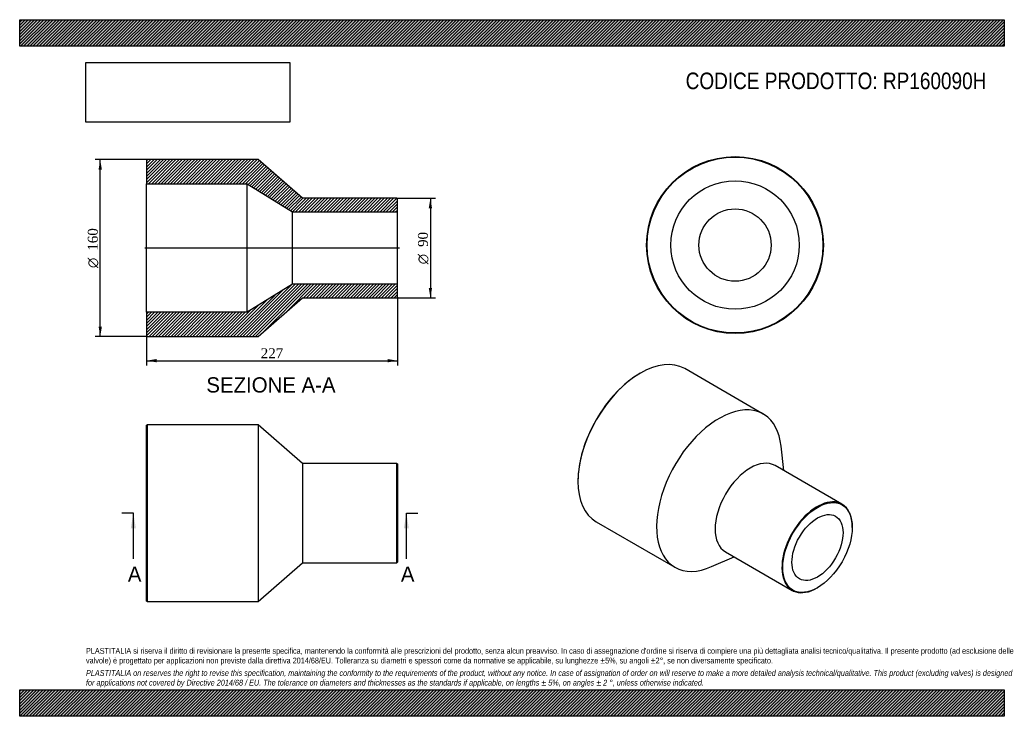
# Model space of a CAD drawing. Header units: millimetres. Extents: x 0 to 891, y 0 to 630.
import ezdxf
from ezdxf.enums import TextEntityAlignment as Align
from ezdxf.lldxf.tags import DXFTag

# ---------------------------------------------------------------- set-up
doc = ezdxf.new("R2010")
doc.units = ezdxf.units.MM
doc.header["$LTSCALE"] = 3
for name, color, linetype in [('Default', 7, 'Continuous'), ('DV4_Default', 7, 'Continuous'), ('RP160090H', 7, 'Continuous')]:
    doc.layers.add(name, color=color, linetype=linetype)
doc.styles.add('SEACAD_Solid_Edge_ANSI', font='seans.ttf')
doc.styles.add('SEACAD_Solid_Edge_ANSI1_Symbols', font='semeca1.ttf')
doc.styles.add('SEACAD_Times_New_Roman', font='times.ttf')
tags = doc.linetypes.add('CENTER2', pattern=[28.575, 19.05, -3.175, 3.175, -3.175]).pattern_tags.tags
tags[10:11] = [DXFTag(74, 4), DXFTag(75, 0), DXFTag(340, '0'), DXFTag(46, 0.0), DXFTag(50, 0.0), DXFTag(44, 0.0), DXFTag(45, 0.0)]
tags[8:9] = [DXFTag(74, 4), DXFTag(75, 0), DXFTag(340, '0'), DXFTag(46, 0.0), DXFTag(50, 0.0), DXFTag(44, 0.0), DXFTag(45, 0.0)]
tags[6:7] = [DXFTag(74, 4), DXFTag(75, 0), DXFTag(340, '0'), DXFTag(46, 0.0), DXFTag(50, 0.0), DXFTag(44, 0.0), DXFTag(45, 0.0)]
tags[4:5] = [DXFTag(74, 4), DXFTag(75, 0), DXFTag(340, '0'), DXFTag(46, 0.0), DXFTag(50, 0.0), DXFTag(44, 0.0), DXFTag(45, 0.0)]
doc.dimstyles.new('ANSImm', dxfattribs={"dimtxt": 9, "dimasz": 9, "dimexe": 4.5, "dimexo": 0, "dimgap": 2.25, "dimtad": 1, "dimdsep": 46, "dimtxsty": 'SEACAD_Times_New_Roman', "dimblk1": '_SE_FILLED', "dimblk2": '_SE_FILLED', "dimsah": 1, "dimcen": 4.5, "dimazin": 0, "dimtfac": 0.85, "dimtdec": 3, "dimtofl": 0, "dimtmove": 0, "dimatfit": 3, "dimfxl": 1, "dimarcsym": 0})
picture_1 = doc.add_image_def('image1.jpg', size_in_pixel=(4302, 1260))

# ---------------------------------------------------------------- blocks, each defined once
blk = doc.blocks.new('SE')
at = {"layer": 'RP160090H', "color": 7, "linetype": 'Continuous'}
for p, q in [((115.36, 263.75), (114.86, 263.25)), ((114.86, 104.25), (114.86, 263.25)), ((115.36, 263.75), (115.36, 103.75)), ((215.86, 263.75), (115.36, 263.75)), ((215.86, 263.75), (215.86, 103.75)), ((255.86, 228.75), (215.86, 263.75)), ((255.86, 228.75), (255.86, 138.75)), ((341.36, 228.75), (255.86, 228.75)), ((341.36, 138.75), (341.36, 228.75)), ((341.86, 228.25), (341.36, 228.75)), ((341.86, 228.25), (341.86, 139.25)), ((215.86, 103.75), (255.86, 138.75)), ((255.86, 138.75), (341.36, 138.75)), ((341.36, 138.75), (341.86, 139.25)), ((114.86, 104.25), (115.36, 103.75)), ((115.36, 103.75), (215.86, 103.75))]:
    blk.add_line(p, q, dxfattribs=at)
blk = doc.blocks.new('SE1')
at = {"layer": 'RP160090H', "color": 7, "linetype": 'Continuous'}
for p, q in [((672.85, 273.37), (601.78, 314.4)), ((561.78, 310.44), (561.43, 310.23)), ((691.43, 222.23), (689.02, 244.23)), ((744.09, 191.82), (683.63, 226.73)), ((505.21, 212.87), (505.21, 212.46)), ((521.78, 175.84), (592.85, 134.81)), ((753.41, 170.82), (753.41, 171.22)), ((626.17, 135.37), (646.43, 144.29)), ((638.63, 148.79), (699.09, 113.88)), ((721.59, 116.11), (721.94, 116.31))]:
    blk.add_line(p, q, dxfattribs=at)
for centre, major_axis, start_param, end_param in [((561.78, 245.12), (-40, -69.28), 3.141593, 6.283185), ((561.43, 245.32), (39.75, 68.85), 0.785398, 2.356195), ((632.85, 204.09), (-40, -69.28), 2.474482, 6.283185), ((661.13, 187.76), (-22.5, -38.97), 3.141593, 6.283185), ((721.59, 152.85), (22.5, 38.97), 0, 3.926991), ((721.59, 152.85), (22.5, 38.97), 5.497787, 6.283185), ((632.85, 204.09), (-40, -69.28), 0, 0.66711)]:
    blk.add_ellipse(centre, major_axis=major_axis, ratio=0.57735, start_param=start_param, end_param=end_param, dxfattribs=at)
for major_axis in [(-22.25, -38.54), (-16.35, -28.32)]:
    blk.add_ellipse((721.94, 152.65), major_axis=major_axis, ratio=0.57735, dxfattribs=at)
blk = doc.blocks.new('SE2')
at = {"layer": 'RP160090H', "color": 7, "linetype": 'Continuous'}
for radius in [80, 79.5, 58.1, 32.7]:
    blk.add_circle((647.34, 426.19), radius, dxfattribs=at)
blk = doc.blocks.new('SE4')
at = {"color": 7, "linetype": 'Continuous', "style": 'SEACAD_Solid_Edge_ANSI'}
blk.add_text('A', height=13.8, dxfattribs=at).set_placement((97.86, 135.45), align=Align.TOP_LEFT)
blk = doc.blocks.new('SE5')
at = {"color": 7, "linetype": 'Continuous', "style": 'SEACAD_Solid_Edge_ANSI'}
blk.add_text('A', height=13.8, dxfattribs=at).set_placement((344.94, 135.45), align=Align.TOP_LEFT)
blk = doc.blocks.new('SEANNOT_GROUP')
at = {"linetype": 'Continuous'}
blk.add_hatch(color=7, dxfattribs=at).paths.add_polyline_path([(105.14, 169.95), (102.84, 183.75), (100.54, 169.95)])
at = {"color": 7, "linetype": 'Continuous'}
blk.add_lwpolyline([(102.84, 142.35), (102.84, 183.75)], dxfattribs=at)
blk = doc.blocks.new('SEANNOT_GROUP1')
at = {"linetype": 'Continuous'}
blk.add_hatch(color=7, dxfattribs=at).paths.add_polyline_path([(352.22, 169.95), (349.92, 183.75), (347.62, 169.95)])
at = {"color": 7, "linetype": 'Continuous'}
blk.add_lwpolyline([(349.92, 142.35), (349.92, 183.75)], dxfattribs=at)
blk = doc.blocks.new('SE3')
at = {"layer": 'Default', "color": 7, "linetype": 'CENTER2'}
for p, q in [((102.84, 183.75), (92.49, 183.75)), ((349.92, 183.75), (360.27, 183.75))]:
    blk.add_line(p, q, dxfattribs=at)
at = {"layer": 'Default', "color": 7, "linetype": 'CENTER2', "const_width": 0.0001}
blk.add_lwpolyline([(102.84, 183.75), (349.92, 183.75)], dxfattribs=at)
at = {"layer": 'Default'}
for name in ['SEANNOT_GROUP', 'SEANNOT_GROUP1', 'SE4', 'SE5']:
    blk.add_blockref(name, (0, 0), dxfattribs=at)
blk = doc.blocks.new('SE6')
at = {"layer": 'RP160090H', "linetype": 'Continuous'}
h = blk.add_hatch(dxfattribs=at)
h.set_pattern_fill('LINE', scale=0.62992, angle=45, style=0)
h.paths.add_polyline_path([(255.86, 468.46), (215.86, 503.46), (115.36, 503.46), (114.86, 502.96), (114.86, 481.56), (205.86, 481.56), (246.86, 456.16), (341.86, 456.16), (341.86, 467.96), (341.36, 468.46)])
h = blk.add_hatch(dxfattribs=at)
h.set_pattern_fill('LINE', scale=0.62992, angle=45, style=0)
h.paths.add_polyline_path([(215.86, 343.46), (255.86, 378.46), (341.36, 378.46), (341.86, 378.96), (341.86, 390.76), (246.86, 390.76), (205.86, 365.36), (114.86, 365.36), (114.86, 343.96), (115.36, 343.46)])
at = {"layer": 'DV4_Default', "color": 7, "linetype": 'CENTER2'}
blk.add_line((343.61, 423.46), (113.11, 423.46), dxfattribs=at)
at = {"layer": 'RP160090H', "color": 7, "linetype": 'Continuous'}
for p, q in [((114.86, 502.96), (115.36, 503.46)), ((114.86, 502.96), (114.86, 481.56)), ((215.86, 503.46), (115.36, 503.46)), ((255.86, 468.46), (215.86, 503.46)), ((114.86, 365.36), (114.86, 481.56)), ((114.86, 481.56), (205.86, 481.56)), ((205.86, 365.36), (205.86, 481.56)), ((205.86, 481.56), (246.86, 456.16)), ((341.36, 468.46), (255.86, 468.46)), ((341.36, 468.46), (341.86, 467.96)), ((341.86, 456.16), (341.86, 467.96)), ((246.86, 390.76), (246.86, 456.16)), ((246.86, 456.16), (341.86, 456.16)), ((341.86, 390.76), (341.86, 456.16)), ((246.86, 390.76), (205.86, 365.36)), ((341.86, 390.76), (246.86, 390.76)), ((341.86, 378.96), (341.86, 390.76)), ((215.86, 343.46), (255.86, 378.46)), ((255.86, 378.46), (341.36, 378.46)), ((341.86, 378.96), (341.36, 378.46)), ((205.86, 365.36), (114.86, 365.36)), ((114.86, 365.36), (114.86, 343.96)), ((115.36, 343.46), (114.86, 343.96)), ((115.36, 343.46), (215.86, 343.46))]:
    blk.add_line(p, q, dxfattribs=at)
blk = doc.blocks.new('GDimGGroup')
at = {"layer": 'Default', "linetype": 'Continuous'}
for points in [[(373.15, 459.46), (371.65, 468.46), (370.15, 459.46)], [(373.15, 387.46), (370.15, 387.46), (371.65, 378.46)]]:
    blk.add_hatch(color=7, dxfattribs=at).paths.add_polyline_path(points)
at = {"layer": 'Default', "color": 7, "linetype": 'Continuous'}
for p, q in [((341.36, 468.46), (376.15, 468.46)), ((371.65, 468.46), (371.65, 378.46)), ((341.36, 378.46), (376.15, 378.46))]:
    blk.add_line(p, q, dxfattribs=at)
for s, style, p in [('90', 'SEACAD_Times_New_Roman', (360.4, 424.46)), ('O', 'SEACAD_Solid_Edge_ANSI1_Symbols', (360.4, 408.8))]:
    blk.add_text(s, height=9, rotation=90, dxfattribs=dict(at, style=style)).set_placement(p, align=Align.TOP_LEFT)
blk = doc.blocks.new('DMBLK133')
at = {"layer": 'Default', "linetype": 'Continuous'}
for points in [[(123.86, 320.12), (123.86, 323.12), (114.86, 321.62)], [(332.86, 320.12), (341.86, 321.62), (332.86, 323.12)]]:
    blk.add_hatch(color=7, dxfattribs=at).paths.add_polyline_path(points)
at = {"layer": 'Default', "color": 7, "linetype": 'Continuous'}
for p, q in [((341.86, 378.96), (341.86, 317.12)), ((114.86, 365.36), (114.86, 317.12)), ((114.86, 321.62), (341.86, 321.62))]:
    blk.add_line(p, q, dxfattribs=at)
at = {"layer": 'Default', "color": 7, "linetype": 'Continuous', "style": 'SEACAD_Times_New_Roman'}
blk.add_text('227', height=9, dxfattribs=at).set_placement((218.12, 332.87), align=Align.TOP_LEFT)
blk = doc.blocks.new('_SE_FILLED')
at = {"color": 0}
blk.add_line((0, 0), (-1, 0), dxfattribs=at)
blk.add_solid([(0, 0), (-1, -0.1665), (-1, 0.1665), (0, 0)], dxfattribs=at)
blk = doc.blocks.new('GDimGGroup1')
at = {"layer": 'Default', "linetype": 'Continuous'}
for points in [[(71.39, 494.46), (74.39, 494.46), (72.89, 503.46)], [(71.39, 352.46), (72.89, 343.46), (74.39, 352.46)]]:
    blk.add_hatch(color=7, dxfattribs=at).paths.add_polyline_path(points)
at = {"layer": 'Default', "color": 7, "linetype": 'Continuous'}
for p, q in [((115.36, 503.46), (68.39, 503.46)), ((72.89, 343.46), (72.89, 503.46)), ((115.36, 343.46), (68.39, 343.46))]:
    blk.add_line(p, q, dxfattribs=at)
for s, style, p in [('160', 'SEACAD_Times_New_Roman', (61.64, 421.05)), ('O', 'SEACAD_Solid_Edge_ANSI1_Symbols', (61.64, 405.39))]:
    blk.add_text(s, height=9, rotation=90, dxfattribs=dict(at, style=style)).set_placement(p, align=Align.TOP_LEFT)

msp = doc.modelspace()

# ---------------------------------------------------------------- hatches: boundary and pattern name
at = {"layer": 'Default', "linetype": 'Continuous'}
h = msp.add_hatch(dxfattribs=at)
h.set_pattern_fill('LINE', scale=0.629921, angle=45, style=0)
h.paths.add_polyline_path([(891, 606), (891, 630), (0, 630), (0, 606)])
for points in [[(891, 606), (891, 630), (0, 630), (0, 606)], [(891, 0), (891, 24), (0, 24), (0, 0)]]:
    msp.add_hatch(color=7, dxfattribs=at).paths.add_polyline_path(points)
h = msp.add_hatch(dxfattribs=at)
h.set_pattern_fill('LINE', scale=0.62992, angle=45, style=0)
h.paths.add_polyline_path([(891, 0), (891, 24), (0, 24), (0, 0)])

# ---------------------------------------------------------------- linework, layer by layer
at = {"layer": 'Default', "color": 7, "linetype": 'Continuous'}
for p, q in [((0, 630), (891, 630)), ((0, 606), (0, 630)), ((891, 630), (891, 606)), ((891, 606), (0, 606)), ((0, 24), (891, 24)), ((0, 0), (0, 24)), ((891, 24), (891, 0)), ((891, 0), (0, 0))]:
    msp.add_line(p, q, dxfattribs=at)

# ---------------------------------------------------------------- block references
at = {"layer": 'Default'}
for name in ['GDimGGroup1', 'SE6', 'SE2', 'GDimGGroup', 'SE1', 'SE', 'SE3']:
    msp.add_blockref(name, (0, 0), dxfattribs=at)

# ---------------------------------------------------------------- texts
at = {"layer": 'Default', "color": 7, "linetype": 'Continuous', "style": 'SEACAD_Solid_Edge_ANSI'}
msp.add_text('SEZIONE A-A', height=13.8, dxfattribs=at).set_placement((168.928, 306.613), align=Align.TOP_LEFT)
at = {"layer": 'Default', "attachment_point": 1}
for s, insert, char_height, width in [('{\\fArial Narrow|b0||i0||c0|p34;\\C7;\\H15.;\\W1.;CODICE PRODOTTO: RP160090H}', (602.666, 582.191), 15, 273.04435), ("{\\fArial Narrow|b0||i0||c0|p34;\\C7;\\H5.25;\\W1.;PLASTITALIA si riserva il diritto di revisionare la presente specifica, mantenendo la conformità alle prescrizioni del prodotto, senza alcun preavviso. In caso di assegnazione d'ordine si riserva di compiere una più dettagliata analisi tecnico/qualitativa. Il presente prodotto (ad esclusione delle \\P}{\\fArial Narrow|b0||i0||c0|p34;\\C7;\\H5.25;\\W1.;valvole) è progettato per applicazioni non previste dalla direttiva 2014/68/EU. Tolleranza su diametri e spessori come da normative se applicabile, su lunghezze ±5%, su angoli ±2°, se non diversamente specificato.\\P}{\\fArial Narrow|b0||i0||c0|p34;\\C7;\\H1.5;\\W1.;   \\P}{\\fArial Narrow|b0||i1||c0|p34;\\C7;\\H5.25;\\W1.;PLASTITALIA on reserves the right to revise this specification, maintaining the conformity to the requirements of the product, without any notice. In case of assignation of order on will reserve to make a more detailed analysis technical/qualitative. This product (excluding valves) is designed \\P}{\\fArial Narrow|b0||i1||c0|p34;\\C7;\\H5.25;\\W1.;for applications not covered by Directive 2014/68 / EU. The tolerance on diameters and thicknesses as the standards if applicable, on lengths ± 5%, on angles ± 2 °, unless otherwise indicated.\\P}", (60, 61.807), 5.25, 771)]:
    msp.add_mtext(s, dxfattribs=dict(at, insert=insert, char_height=char_height, width=width))

# ---------------------------------------------------------------- dimensions: what is measured, and where the dimension line sits
at = {"layer": 'Default', "color": 7, "linetype": 'Continuous'}
dim = msp.add_linear_dim(base=(341.857, 321.621), p1=(114.857, 365.357), p2=(341.857, 378.957), text='\\A1;<>', dimstyle='ANSImm', dxfattribs=at)
dim.commit()
dim.dimension.update_dxf_attribs({"geometry": 'DMBLK133', "text_midpoint": (228.357, 321.621), "dimtype": 160})

# ---------------------------------------------------------------- pictures from other files: only their frames are drawn
image = msp.add_image(picture_1, insert=(60, 537.31), size_in_units=(184.371, 54))
image.dxf.flags = 7

doc.saveas('drawing.dxf')
